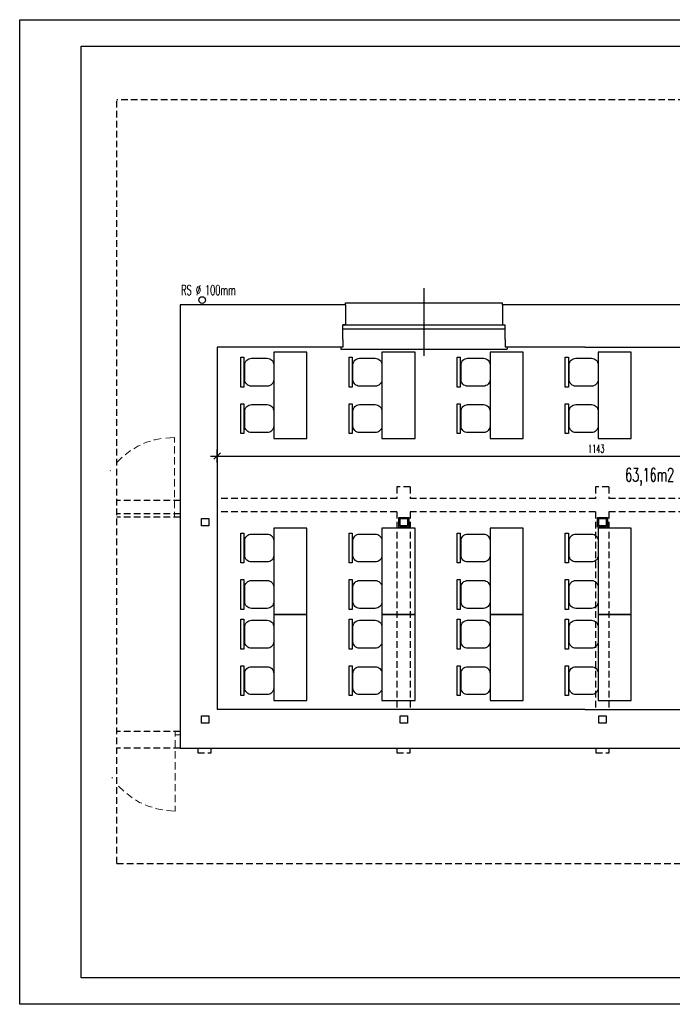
# Model space of a CAD drawing. Extents: x 678233 to 771511, y -128679 to -91169.
# Tile 19 of 58: x 757105 to 758089, y -97092 to -95607. Entities that reach past the tile are written whole.
import ezdxf
from ezdxf.enums import TextEntityAlignment as Align

# ---------------------------------------------------------------- set-up
doc = ezdxf.new("R2010")
doc.units = 0
doc.linetypes.add('DASHED', pattern=[0.75, 0.5, -0.25])
doc.layers.get('0').update_dxf_attribs({"linetype": 'CONTINUOUS'})
doc.layers.get('Defpoints').update_dxf_attribs({"linetype": 'CONTINUOUS'})
for name, color, linetype in [('MEBLE', 4, 'CONTINUOUS'), ('OKNA', 4, 'CONTINUOUS'), ('OPIS', 2, 'CONTINUOUS'), ('PRZEKROJOWE', 7, 'CONTINUOUS'), ('PRZERYWANA', 9, 'DASHED'), ('tabelka', 2, 'CONTINUOUS'), ('WIDOKOWE', 2, 'CONTINUOUS'), ('WYMIAROWE', 1, 'CONTINUOUS')]:
    doc.layers.add(name, color=color, linetype=linetype)
doc.layers.add('PDF_686_ZS31_Felińskiego13_XRF_Parter$widok', color=9, linetype='CONTINUOUS', true_color=0x808080)
doc.styles.add('ROMANTS', font='ROMANS.shx', dxfattribs={"width": 0.6})
doc.dimstyles.new('WYMIAR1', dxfattribs={"dimtxt": 5, "dimasz": 1.5, "dimexe": 1.25, "dimexo": 0.625, "dimgap": 0.7, "dimtad": 1, "dimdec": 1, "dimdsep": 46, "dimtxsty": 'Standard', "dimblk1": 'WYMIAR1', "dimblk2": 'WYMIAR1', "dimsah": 1, "dimcen": 2.5, "dimse1": 1, "dimse2": 1, "dimclrd": 256, "dimclrt": 2, "dimadec": 0, "dimazin": 0, "dimtfac": 1, "dimtdec": 1, "dimtofl": 0, "dimtmove": 0, "dimatfit": 3, "dimldrblk": 'WYMIAR1', "dimfxl": 1, "dimtolj": 1, "dimtzin": 0, "dimarcsym": 0})

# ---------------------------------------------------------------- blocks, each defined once
blk = doc.blocks.new('f021')
blk.add_lwpolyline([(-31.8, 70), (31.8, 70), (31.8, 63.4), (-31.8, 63.4)], close=True)
blk.add_lwpolyline([(-29.7, 14), (-29.7, 47.6, -0.414214), (-15.6, 61.6), (15.6, 61.6, -0.414214), (29.7, 47.6), (29.7, 14, -0.414214), (15.6, 0), (-15.6, 0, -0.414214)], format="xyb", close=True)
blk = doc.blocks.new('WYMIAR1')
at = {"layer": 'WYMIAROWE'}
for p, q in [((0, 0), (-5, 0)), ((0, 5), (0, -5)), ((5, 0), (0, 0))]:
    blk.add_line(p, q, dxfattribs=at)
at = {"layer": 'WYMIAROWE', "color": 2}
blk.add_line((-2.5, -2.5), (2.5, 2.5), dxfattribs=at)
blk = doc.blocks.new('*D53')
at = {"layer": 'Defpoints', "color": 0, "transparency": 16777216}
for p in [(757402.7, -96100.8), (758545.7, -96231), (758545.7, -96264.8)]:
    blk.add_point(p, dxfattribs=at)
at = {"layer": 'WYMIAROWE', "color": 1, "lineweight": -2, "transparency": 16777216}
blk.add_line((757404.7, -96264.8), (758543.7, -96264.8), dxfattribs=at)
at = {"layer": 'WYMIAROWE', "color": 1, "lineweight": -2, "transparency": 16777216, "xscale": 2, "yscale": 2, "zscale": 2, "rotation": 180}
blk.add_blockref('WYMIAR1', (757402.7, -96264.8), dxfattribs=at)
at = {"layer": 'WYMIAROWE', "color": 1, "lineweight": -2, "transparency": 16777216, "xscale": 2, "yscale": 2, "zscale": 2}
blk.add_blockref('WYMIAR1', (758545.7, -96264.8), dxfattribs=at)
at = {"layer": 'WYMIAROWE', "color": 4, "transparency": 16777216, "insert": (757974.2, -96253.8), "char_height": 12, "attachment_point": 5, "style": 'ROMANTS'}
blk.add_mtext('\\A1;1143', dxfattribs=at)
blk = doc.blocks.new('DOT1')
at = {"color": 1, "ltscale": 5}
for p, q in [((0, 33.36), (0, -33.36)), ((29.4, 0), (-47.89, 0))]:
    blk.add_line(p, q, dxfattribs=at)
at = {"color": 8, "ltscale": 5, "const_width": 7.48}
blk.add_lwpolyline([(-3.74, 0, 1), (3.74, 0, 1)], format="xyb", close=True, dxfattribs=at)

msp = doc.modelspace()

# ---------------------------------------------------------------- linework, layer by layer
at = {"layer": 'Defpoints'}
for p, q in [((757595.94, -96036.79), (757595.94, -96066.79)), ((757832.94, -96036.79), (757832.94, -96066.79)), ((757836.69, -96089.29), (757836.69, -96066.79))]:
    msp.add_line(p, q, dxfattribs=at)
msp.add_lwpolyline([(757105.03, -95606.74), (759205.03, -95606.74), (759205.03, -97091.74), (757105.03, -97091.74)], close=True, dxfattribs=at)
at = {"layer": 'MEBLE'}
for points in [[(757488.04, -96238.39), (757538.04, -96238.39), (757538.04, -96108.39), (757488.04, -96108.39)], [(757651.04, -96238.39), (757701.04, -96238.39), (757701.04, -96108.39), (757651.04, -96108.39)], [(757814.04, -96238.39), (757864.04, -96238.39), (757864.04, -96108.39), (757814.04, -96108.39)], [(757977.04, -96238.39), (758027.04, -96238.39), (758027.04, -96108.39), (757977.04, -96108.39)], [(757488.04, -96503.61), (757538.04, -96503.61), (757538.04, -96373.61), (757488.04, -96373.61)], [(757651.04, -96503.61), (757701.04, -96503.61), (757701.04, -96373.61), (757651.04, -96373.61)], [(757814.04, -96503.61), (757864.04, -96503.61), (757864.04, -96373.61), (757814.04, -96373.61)], [(757977.04, -96503.61), (758027.04, -96503.61), (758027.04, -96373.61), (757977.04, -96373.61)], [(757488.04, -96633.61), (757538.04, -96633.61), (757538.04, -96503.61), (757488.04, -96503.61)], [(757651.04, -96633.61), (757701.04, -96633.61), (757701.04, -96503.61), (757651.04, -96503.61)], [(757814.04, -96633.61), (757864.04, -96633.61), (757864.04, -96503.61), (757814.04, -96503.61)], [(757977.04, -96633.61), (758027.04, -96633.61), (758027.04, -96503.61), (757977.04, -96503.61)]]:
    msp.add_lwpolyline(points, close=True, dxfattribs=at)
at = {"layer": 'OKNA'}
for p, q in [((757714.44, -96011.7), (757714.44, -96113.47)), ((757592.19, -96066.79), (757836.69, -96066.79)), ((757592.19, -96072.79), (757836.69, -96072.79))]:
    msp.add_line(p, q, dxfattribs=at)
at = {"layer": 'PDF_686_ZS31_Felińskiego13_XRF_Parter$widok', "lineweight": 0}
for points in [[(757291.79, -96246.16), (757296.03, -96244.03), (757301.97, -96242.34)], [(757307.06, -96240.64), (757309.19, -96240.22), (757318.09, -96238.52)], [(757325.43, -96237.67), (757338.58, -96236.82), (757338.58, -96244.46)], [(757263.79, -96263.13), (757271.43, -96257.19), (757272.27, -96256.34)], [(757276.94, -96253.79), (757283.31, -96249.97), (757286.7, -96248.28)], [(757338.58, -96249.97), (757338.58, -96261.01)], [(757251.49, -96274.58), (757259.55, -96266.52)], [(757338.58, -96266.52), (757338.58, -96277.55)], [(757241.3, -96287.31), (757242.15, -96286.46)], [(757338.58, -96283.07), (757338.58, -96294.1)], [(757338.58, -96299.61), (757338.58, -96310.64)], [(757338.58, -96316.16), (757338.58, -96326.77)], [(757338.43, -96332.28), (757338.43, -96343.31)], [(757338.43, -96348.83), (757338.43, -96356.89), (757343.52, -96356.89)], [(757346.94, -96680.29), (757338.04, -96680.29)], [(757339.3, -96687.93), (757339.3, -96680.29), (757344.39, -96680.29)], [(757346.94, -96680.29), (757340.16, -96680.29)], [(757346.94, -96685.38), (757340.16, -96685.38)], [(757339.3, -96704.48), (757339.3, -96693.45)], [(757339.3, -96721.02), (757339.3, -96709.99)], [(757339.3, -96737.57), (757339.3, -96726.54)], [(757339.3, -96754.11), (757339.3, -96743.08)], [(757243.84, -96749.45), (757244.69, -96750.72)], [(757339.3, -96770.24), (757339.3, -96759.63)], [(757254.03, -96762.6), (757262.09, -96770.24)], [(757266.33, -96773.63), (757273.97, -96779.99), (757274.81, -96780.42)], [(757339.3, -96786.78), (757339.3, -96775.75)], [(757279.48, -96783.39), (757285.84, -96787.21), (757289.24, -96788.48)], [(757294.33, -96791.03), (757298.57, -96792.72), (757304.51, -96794.42)], [(757326.15, -96799.51), (757339.3, -96800.36), (757339.3, -96792.3)], [(757309.6, -96796.12), (757311.72, -96796.97), (757320.63, -96798.66)]]:
    msp.add_lwpolyline(points, dxfattribs=at)
at = {"layer": 'PRZEKROJOWE'}
for p, q in [((757595.94, -96036.79), (757346.94, -96036.79)), ((757346.94, -96036.79), (757346.94, -96705.29)), ((758152.94, -96036.79), (757832.94, -96036.79)), ((757592.19, -96089.29), (757592.19, -96066.79)), ((757592.19, -96089.29), (757592.19, -96100.79)), ((757836.69, -96089.29), (757836.69, -96100.79)), ((757402.69, -96100.79), (757402.69, -96355.29)), ((757592.19, -96100.79), (757402.69, -96100.79)), ((757957.19, -96100.79), (757836.69, -96100.79)), ((757957.19, -96100.79), (758149.19, -96100.79)), ((757402.69, -96355.29), (757402.69, -96647.29)), ((757957.19, -96647.29), (757402.69, -96647.29)), ((757957.19, -96647.29), (758549.69, -96647.29)), ((757346.94, -96705.29), (758589.69, -96705.29)), ((757346.94, -96705.29), (758752.81, -96705.29))]:
    msp.add_line(p, q, dxfattribs=at)
for points in [[(757379.19, -96359.29), (757390.19, -96359.29), (757390.19, -96370.29), (757379.19, -96370.29)], [(757676.69, -96357.29), (757691.69, -96357.29), (757691.69, -96372.29), (757676.69, -96372.29)], [(757678.69, -96359.29), (757689.69, -96359.29), (757689.69, -96370.29), (757678.69, -96370.29)], [(757976.19, -96357.29), (757991.19, -96357.29), (757991.19, -96372.29), (757976.19, -96372.29)], [(757978.19, -96359.29), (757989.19, -96359.29), (757989.19, -96370.29), (757978.19, -96370.29)], [(757379.19, -96656.79), (757390.19, -96656.79), (757390.19, -96667.79), (757379.19, -96667.79)], [(757678.69, -96656.79), (757689.69, -96656.79), (757689.69, -96667.79), (757678.69, -96667.79)], [(757978.19, -96656.79), (757989.19, -96656.79), (757989.19, -96667.79), (757978.19, -96667.79)]]:
    msp.add_lwpolyline(points, close=True, dxfattribs=at)
msp.add_circle((757380.24, -96029.53), 5, dxfattribs=at)
at = {"layer": 'PRZERYWANA', "ltscale": 20}
for p, q in [((758752.81, -95727.83), (757251.6, -95727.83)), ((757251.6, -96879.2), (757251.6, -95727.83)), ((757673.69, -96311.29), (757673.69, -96329.04)), ((757693.69, -96311.29), (757673.69, -96311.29)), ((757693.69, -96311.29), (757693.69, -96329.04)), ((757973.19, -96311.29), (757973.19, -96329.04)), ((757993.19, -96311.29), (757973.19, -96311.29)), ((757993.19, -96311.29), (757993.19, -96329.04)), ((757346.94, -96331.79), (757251.6, -96331.79)), ((757673.69, -96329.04), (757402.69, -96329.04)), ((757973.19, -96329.04), (757693.69, -96329.04)), ((758273.19, -96329.04), (757992.19, -96329.04)), ((757346.94, -96351.8), (757251.6, -96351.8)), ((757346.94, -96356.89), (757251.6, -96356.89)), ((757673.69, -96349.04), (757402.69, -96349.04)), ((757673.69, -96349.04), (757673.69, -96647.29)), ((757693.69, -96349.04), (757693.69, -96647.29)), ((757973.19, -96349.04), (757693.69, -96349.04)), ((757973.19, -96349.04), (757973.19, -96647.29)), ((758273.19, -96349.04), (757992.19, -96349.04)), ((757993.19, -96349.04), (757993.19, -96647.29)), ((757346.94, -96680.29), (757251.6, -96680.29)), ((757346.94, -96680.29), (757290.21, -96680.29)), ((757346.94, -96705.29), (757251.6, -96705.29)), ((757251.6, -96879.2), (758752.81, -96879.2))]:
    msp.add_line(p, q, dxfattribs=at)
for points in [[(757373.69, -96705.29), (757373.69, -96712.29), (757393.69, -96712.29), (757393.69, -96712.29), (757393.69, -96705.29)], [(757673.69, -96705.29), (757673.69, -96712.29), (757693.69, -96712.29), (757693.69, -96712.29), (757693.69, -96705.29)], [(757973.69, -96705.29), (757973.69, -96712.29), (757993.69, -96712.29), (757993.69, -96712.29), (757993.69, -96705.29)]]:
    msp.add_lwpolyline(points, dxfattribs=at)
at = {"layer": 'tabelka'}
msp.add_lwpolyline([(757197.88, -95646.74), (758774.32, -95646.74), (758774.32, -97051.74), (757197.88, -97051.74)], close=True, dxfattribs=at)
at = {"layer": 'WIDOKOWE'}
for p, q in [((757595.94, -96033.79), (757832.94, -96033.79)), ((757595.94, -96036.79), (757595.94, -96033.79)), ((757832.94, -96036.79), (757832.94, -96033.79)), ((757595.94, -96066.79), (757592.19, -96066.79)), ((757832.94, -96066.79), (757836.69, -96066.79)), ((757589.08, -96100.79), (757589.08, -96103.79)), ((757589.08, -96103.79), (757839.69, -96103.79)), ((757839.69, -96100.79), (757839.69, -96103.79))]:
    msp.add_line(p, q, dxfattribs=at)

# ---------------------------------------------------------------- block references
at = {"layer": 'MEBLE', "xscale": 0.7081860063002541, "yscale": 0.7081860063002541, "zscale": 0.7081860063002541, "rotation": 90}
for p in [(757488.04, -96138.39), (757651.04, -96138.39), (757814.04, -96138.39), (757977.04, -96138.39), (757488.04, -96208.39), (757651.04, -96208.39), (757814.04, -96208.39), (757977.04, -96208.39), (757488.04, -96403.61), (757651.04, -96403.61), (757814.04, -96403.61), (757977.04, -96403.61), (757488.04, -96473.61), (757651.04, -96473.61), (757814.04, -96473.61), (757977.04, -96473.61), (757488.04, -96533.61), (757651.04, -96533.61), (757814.04, -96533.61), (757977.04, -96533.61), (757488.04, -96603.61), (757651.04, -96603.61), (757814.04, -96603.61), (757977.04, -96603.61)]:
    msp.add_blockref('f021', p, dxfattribs=at)

# ---------------------------------------------------------------- texts
at = {"layer": 'OPIS', "color": 8, "style": 'ROMANTS', "width": 0.6}
msp.add_text('63,16m2', height=20.484, dxfattribs=at).set_placement((758054.69, -96303.42), align=Align.CENTER)
at = {"layer": 'PRZERYWANA', "ltscale": 20, "style": 'ROMANTS', "width": 0.6}
msp.add_text('RS %%C 100mm', height=15.0341, dxfattribs=at).set_placement((757348.47, -96021.97))

# ---------------------------------------------------------------- dimensions: what is measured, and where the dimension line sits
at = {"layer": 'WYMIAROWE'}
dim = msp.add_linear_dim(base=(758545.69, -96264.77), p1=(757402.69, -96100.79), p2=(758545.69, -96231.04), dimstyle='WYMIAR1', override={"dimtxt": 12, "dimasz": 2, "dimexe": 7, "dimexo": 5, "dimgap": 5, "dimzin": 12, "dimtxsty": 'ROMANTS', "dimcen": 0, "dimclrd": 1, "dimclrt": 4, "dimtfac": 0.005, "dimtix": 1, "dimldrblk": 'DOT1', "dimtzin": 12}, dxfattribs=at)
dim.commit()
dim.dimension.update_dxf_attribs({"geometry": '*D53', "text_midpoint": (757974.19, -96253.77)})

doc.saveas('drawing.dxf')
